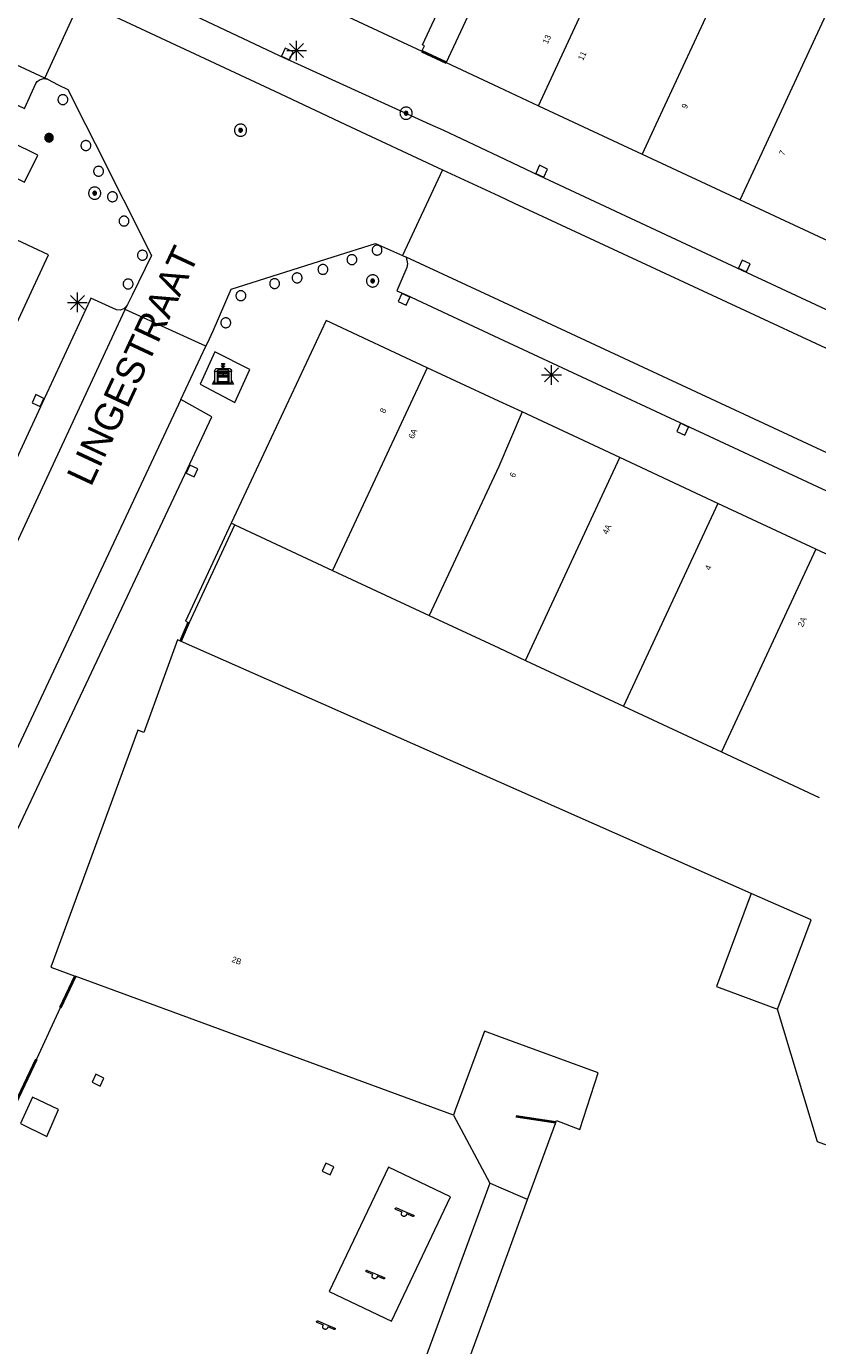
# Model space of a CAD drawing. Header units: metres. Extents: x 135779 to 137489, y 452643 to 455118.
# Tile 199 of 256: x 136476 to 136516, y 453738 to 453805. Entities that reach past the tile are written whole.
import ezdxf
from ezdxf.enums import TextEntityAlignment as Align

# ---------------------------------------------------------------- set-up
doc = ezdxf.new("R2010")
doc.units = ezdxf.units.M
doc.linetypes.add('DGN_Style_4', pattern=[89.853097, 44.898487, -22.449243, 0.056123, -22.449243])
for name, color, linetype, lineweight in [('KTop_BAK_Afval apart plaats', 96, 'Continuous', 13), ('KTop_NAR_Huisnummer (t)', 7, 'Continuous', 13), ('KTop_NAR_Huisnummer tijdelijk (t)', 7, 'Continuous', 13), ('KTop_ORL_Weg_Straatnaam (t)', 7, 'Continuous', 13), ('KTop_OTD_Open verharding', 15, 'Continuous', 13), ('KTop_PAL_Afsluitpaal', 222, 'Continuous', 13), ('KTop_PAL_Lichtmast', 40, 'Continuous', 13), ('KTop_PND_Grondvlaksituatie van BAG-pand [tachy]', 1, 'Continuous', 13), ('KTop_PND_Pandscheiding', 40, 'Continuous', 13), ('KTop_PUT_Inspectie- of rioolput', 15, 'Continuous', 13), ('KTop_PUT_Kolk', 15, 'Continuous', 13), ('KTop_SHD_Hek (l)', 15, 'DGN_Style_4', 40), ('KTop_SHD_Muur', 15, 'Continuous', 13), ('KTop_STM_Speelvoorziening', 40, 'Continuous', 13), ('KTop_VGO_Boom', 92, 'Continuous', 13), ('KTop_WGD_Rijbaan_Lokale weg', 251, 'Continuous', 13), ('KTop_WGD_Rijbaan_Lokale weg_verkeersdrempel', 40, 'Continuous', 13), ('KTop_WGD_Voetpad', 251, 'Continuous', 13)]:
    doc.layers.add(name, color=color, linetype=linetype, lineweight=lineweight)
doc.styles.add('Style-ROVU', font='ROVU.shx')
doc.styles.add('Style-ROVUCURSIEF', font='ROVUCURSIEF.shx')

# ---------------------------------------------------------------- blocks, each defined once
blk = doc.blocks.new('BAK_Afval_apart_plaats')
at = {"layer": 'KTop_BAK_Afval apart plaats'}
for p, q in [((-0.43, 0.141), (-0.425, 0.168)), ((-0.43, 0.118), (-0.43, 0.141)), ((-0.29, 0.118), (-0.43, 0.118)), ((-0.43, 0.118), (-0.43, -0.457)), ((-0.29, 0.118), (-0.43, 0.118)), ((-0.425, 0.168), (-0.416, 0.193)), ((-0.416, 0.193), (-0.403, 0.215)), ((-0.403, 0.215), (-0.384, 0.24)), ((-0.384, 0.24), (-0.364, 0.258)), ((-0.364, 0.258), (-0.342, 0.272)), ((-0.342, 0.272), (0, 0.272)), ((-0.282, 0.167), (-0.29, 0.146)), ((-0.282, 0.167), (-0.29, 0.146)), ((-0.29, 0.146), (-0.29, 0.118)), ((-0.29, 0.146), (-0.29, 0.118)), ((-0.29, -0.429), (-0.29, 0.118)), ((-0.29, 0.118), (-0.29, -0.429)), ((-0.273, 0.186), (-0.282, 0.167)), ((-0.273, 0.186), (-0.282, 0.167)), ((-0.248, 0.217), (-0.273, 0.186)), ((-0.248, 0.217), (-0.273, 0.186)), ((0.248, 0.217), (-0.248, 0.217)), ((0.248, 0.217), (-0.248, 0.217)), ((-0.242, 0.081), (-0.242, 0.153)), ((-0.242, 0.153), (0.242, 0.153)), ((0.242, 0.081), (-0.242, 0.081)), ((-0.242, 0.034), (-0.242, 0.081)), ((-0.242, 0.081), (0.242, 0.081)), ((-0.242, -0.059), (-0.242, 0.034)), ((-0.242, 0.034), (0.242, 0.034)), ((0.242, 0.034), (-0.242, 0.034)), ((-0.073, 0.513), (-0.072, 0.515)), ((-0.073, 0.513), (-0.073, 0.49)), ((-0.072, 0.511), (-0.073, 0.513)), ((-0.072, 0.511), (-0.073, 0.513)), ((-0.073, 0.49), (-0.072, 0.488)), ((-0.073, 0.399), (-0.073, 0.376)), ((-0.072, 0.397), (-0.073, 0.399)), ((-0.073, 0.376), (-0.072, 0.374)), ((-0.072, 0.515), (-0.071, 0.516)), ((-0.07, 0.51), (-0.072, 0.511)), ((-0.07, 0.51), (-0.072, 0.511)), ((-0.072, 0.488), (-0.07, 0.486)), ((-0.07, 0.396), (-0.072, 0.397)), ((-0.072, 0.374), (-0.07, 0.373)), ((-0.071, 0.516), (-0.07, 0.517)), ((-0.07, 0.517), (-0.067, 0.519)), ((-0.069, 0.509), (-0.07, 0.51)), ((-0.069, 0.509), (-0.07, 0.51)), ((-0.07, 0.486), (-0.069, 0.485)), ((-0.069, 0.395), (-0.07, 0.396)), ((-0.07, 0.373), (-0.069, 0.371)), ((-0.066, 0.507), (-0.069, 0.509)), ((-0.066, 0.507), (-0.069, 0.509)), ((-0.069, 0.485), (-0.066, 0.484)), ((-0.066, 0.394), (-0.069, 0.395)), ((-0.069, 0.371), (-0.066, 0.37)), ((-0.067, 0.519), (-0.065, 0.52)), ((-0.063, 0.506), (-0.066, 0.507)), ((-0.063, 0.506), (-0.066, 0.507)), ((-0.066, 0.484), (-0.063, 0.483)), ((-0.063, 0.392), (-0.066, 0.394)), ((-0.066, 0.37), (-0.063, 0.369)), ((-0.065, 0.52), (-0.061, 0.521)), ((-0.059, 0.505), (-0.063, 0.506)), ((-0.059, 0.505), (-0.063, 0.506)), ((-0.063, 0.483), (-0.059, 0.482)), ((-0.059, 0.391), (-0.063, 0.392)), ((-0.063, 0.369), (-0.059, 0.368)), ((-0.061, 0.521), (-0.055, 0.523)), ((-0.054, 0.504), (-0.059, 0.505)), ((-0.054, 0.504), (-0.059, 0.505)), ((-0.059, 0.482), (-0.054, 0.481)), ((-0.054, 0.39), (-0.059, 0.391)), ((-0.059, 0.368), (-0.054, 0.367)), ((-0.055, 0.523), (-0.049, 0.524)), ((-0.048, 0.503), (-0.054, 0.504)), ((-0.048, 0.503), (-0.054, 0.504)), ((-0.054, 0.481), (-0.048, 0.48)), ((-0.048, 0.389), (-0.054, 0.39)), ((-0.054, 0.367), (-0.048, 0.366)), ((-0.049, 0.524), (-0.043, 0.525)), ((-0.043, 0.502), (-0.048, 0.503)), ((-0.043, 0.502), (-0.048, 0.503)), ((-0.048, 0.48), (-0.043, 0.479)), ((-0.043, 0.388), (-0.048, 0.389)), ((-0.048, 0.366), (-0.043, 0.365)), ((-0.043, 0.525), (-0.035, 0.526)), ((-0.036, 0.501), (-0.043, 0.502)), ((-0.036, 0.501), (-0.043, 0.502)), ((-0.043, 0.479), (-0.036, 0.478)), ((-0.036, 0.388), (-0.043, 0.388)), ((-0.043, 0.365), (-0.036, 0.364)), ((-0.03, 0.501), (-0.036, 0.501)), ((-0.03, 0.501), (-0.036, 0.501)), ((-0.036, 0.478), (-0.03, 0.478)), ((-0.03, 0.387), (-0.036, 0.388)), ((-0.036, 0.364), (-0.03, 0.364)), ((-0.035, 0.526), (-0.029, 0.527)), ((-0.021, 0.5), (-0.03, 0.501)), ((-0.021, 0.5), (-0.03, 0.501)), ((-0.03, 0.478), (-0.028, 0.478)), ((-0.021, 0.387), (-0.03, 0.387)), ((-0.03, 0.364), (-0.028, 0.364)), ((-0.029, 0.527), (-0.023, 0.527)), ((-0.028, 0.478), (-0.021, 0.477)), ((-0.028, 0.468), (-0.028, 0.478)), ((-0.028, 0.478), (-0.021, 0.477)), ((-0.028, 0.4), (-0.028, 0.468)), ((-0.028, 0.468), (-0.021, 0.468)), ((-0.021, 0.468), (-0.028, 0.468)), ((-0.021, 0.4), (-0.028, 0.4)), ((-0.028, 0.364), (-0.021, 0.363)), ((-0.028, 0.355), (-0.028, 0.364)), ((-0.028, 0.364), (-0.021, 0.363)), ((-0.028, 0.272), (-0.028, 0.355)), ((-0.028, 0.355), (-0.021, 0.354)), ((-0.021, 0.354), (-0.028, 0.355)), ((0.028, 0.272), (-0.028, 0.272)), ((-0.023, 0.527), (-0.013, 0.528)), ((-0.014, 0.5), (-0.021, 0.5)), ((-0.014, 0.5), (-0.021, 0.5)), ((-0.021, 0.477), (-0.014, 0.477)), ((-0.021, 0.477), (-0.014, 0.477)), ((-0.021, 0.468), (-0.014, 0.468)), ((-0.014, 0.468), (-0.021, 0.468)), ((-0.014, 0.399), (-0.021, 0.4)), ((-0.014, 0.386), (-0.021, 0.387)), ((-0.021, 0.363), (-0.014, 0.363)), ((-0.021, 0.363), (-0.014, 0.363)), ((-0.021, 0.354), (-0.014, 0.354)), ((-0.014, 0.354), (-0.021, 0.354)), ((0, 0.5), (-0.014, 0.5)), ((0, 0.5), (-0.014, 0.5)), ((-0.014, 0.477), (0, 0.477)), ((-0.014, 0.477), (0, 0.477)), ((-0.014, 0.468), (0, 0.468)), ((0, 0.468), (-0.014, 0.468)), ((0, 0.399), (-0.014, 0.399)), ((0, 0.386), (-0.014, 0.386)), ((-0.014, 0.363), (0, 0.363)), ((-0.014, 0.363), (0, 0.363)), ((-0.014, 0.354), (0, 0.354)), ((0, 0.354), (-0.014, 0.354)), ((-0.013, 0.528), (-0.005, 0.528)), ((-0.005, 0.528), (0, 0.528)), ((0, 0.528), (0.005, 0.528)), ((0, 0.5), (0, 0.477)), ((0, 0.477), (0, 0.5)), ((0, 0.477), (0, 0.5)), ((0, 0.5), (0.014, 0.5)), ((0.014, 0.5), (0, 0.5)), ((0.014, 0.477), (0, 0.477)), ((0, 0.477), (0.014, 0.477)), ((0.014, 0.468), (0, 0.468)), ((0, 0.468), (0, 0.399)), ((0, 0.468), (0, 0.399)), ((0.014, 0.468), (0, 0.468)), ((0, 0.399), (0.014, 0.399)), ((0, 0.363), (0, 0.386)), ((0, 0.363), (0, 0.386)), ((0, 0.386), (0.014, 0.386)), ((0.014, 0.363), (0, 0.363)), ((0, 0.363), (0.014, 0.363)), ((0, 0.354), (0.014, 0.354)), ((0, 0.272), (0, 0.354)), ((0, 0.354), (0, 0.272)), ((0.014, 0.354), (0, 0.354)), ((0, 0.272), (0.342, 0.272)), ((0.028, 0.272), (0, 0.272)), ((0, 0.272), (0.028, 0.272)), ((0.005, 0.528), (0.013, 0.528)), ((0.013, 0.528), (0.023, 0.527)), ((0.014, 0.5), (0.021, 0.5)), ((0.021, 0.5), (0.014, 0.5)), ((0.021, 0.477), (0.014, 0.477)), ((0.014, 0.477), (0.021, 0.477)), ((0.021, 0.468), (0.014, 0.468)), ((0.021, 0.468), (0.014, 0.468)), ((0.014, 0.399), (0.021, 0.4)), ((0.014, 0.386), (0.021, 0.387)), ((0.021, 0.363), (0.014, 0.363)), ((0.014, 0.363), (0.021, 0.363)), ((0.014, 0.354), (0.021, 0.354)), ((0.021, 0.354), (0.014, 0.354)), ((0.021, 0.5), (0.03, 0.501)), ((0.03, 0.501), (0.021, 0.5)), ((0.028, 0.478), (0.021, 0.477)), ((0.021, 0.477), (0.028, 0.478)), ((0.021, 0.468), (0.028, 0.468)), ((0.028, 0.468), (0.021, 0.468)), ((0.028, 0.468), (0.021, 0.468)), ((0.021, 0.4), (0.028, 0.4)), ((0.021, 0.387), (0.03, 0.387)), ((0.028, 0.364), (0.021, 0.363)), ((0.021, 0.363), (0.028, 0.364)), ((0.021, 0.354), (0.028, 0.355)), ((0.028, 0.355), (0.021, 0.354)), ((0.023, 0.527), (0.029, 0.527)), ((0.03, 0.478), (0.028, 0.478)), ((0.028, 0.478), (0.028, 0.468)), ((0.028, 0.4), (0.028, 0.468)), ((0.03, 0.364), (0.028, 0.364)), ((0.028, 0.364), (0.028, 0.355)), ((0.028, 0.355), (0.028, 0.272)), ((0.029, 0.527), (0.035, 0.526)), ((0.03, 0.501), (0.036, 0.501)), ((0.036, 0.501), (0.03, 0.501)), ((0.036, 0.478), (0.03, 0.478)), ((0.03, 0.387), (0.036, 0.388)), ((0.036, 0.364), (0.03, 0.364)), ((0.035, 0.526), (0.043, 0.525)), ((0.036, 0.501), (0.043, 0.502)), ((0.043, 0.502), (0.036, 0.501)), ((0.043, 0.479), (0.036, 0.478)), ((0.036, 0.388), (0.043, 0.388)), ((0.043, 0.365), (0.036, 0.364)), ((0.043, 0.525), (0.049, 0.524)), ((0.043, 0.502), (0.048, 0.503)), ((0.048, 0.503), (0.043, 0.502)), ((0.048, 0.48), (0.043, 0.479)), ((0.043, 0.388), (0.048, 0.389)), ((0.048, 0.366), (0.043, 0.365)), ((0.048, 0.503), (0.054, 0.504)), ((0.054, 0.504), (0.048, 0.503)), ((0.054, 0.481), (0.048, 0.48)), ((0.048, 0.389), (0.054, 0.39)), ((0.054, 0.367), (0.048, 0.366)), ((0.049, 0.524), (0.055, 0.523)), ((0.054, 0.504), (0.059, 0.505)), ((0.059, 0.505), (0.054, 0.504)), ((0.059, 0.482), (0.054, 0.481)), ((0.054, 0.39), (0.059, 0.391)), ((0.059, 0.368), (0.054, 0.367)), ((0.055, 0.523), (0.061, 0.521)), ((0.059, 0.505), (0.063, 0.506)), ((0.063, 0.506), (0.059, 0.505)), ((0.063, 0.483), (0.059, 0.482)), ((0.059, 0.391), (0.063, 0.392)), ((0.063, 0.369), (0.059, 0.368)), ((0.061, 0.521), (0.065, 0.52)), ((0.063, 0.506), (0.066, 0.507)), ((0.066, 0.507), (0.063, 0.506)), ((0.066, 0.484), (0.063, 0.483)), ((0.063, 0.392), (0.066, 0.394)), ((0.066, 0.37), (0.063, 0.369)), ((0.065, 0.52), (0.067, 0.519)), ((0.066, 0.507), (0.069, 0.509)), ((0.069, 0.509), (0.066, 0.507)), ((0.069, 0.485), (0.066, 0.484)), ((0.066, 0.394), (0.069, 0.395)), ((0.069, 0.371), (0.066, 0.37)), ((0.067, 0.519), (0.07, 0.517)), ((0.069, 0.509), (0.07, 0.51)), ((0.07, 0.51), (0.069, 0.509)), ((0.07, 0.486), (0.069, 0.485)), ((0.069, 0.395), (0.07, 0.396)), ((0.07, 0.373), (0.069, 0.371)), ((0.07, 0.517), (0.071, 0.516)), ((0.07, 0.51), (0.072, 0.511)), ((0.072, 0.511), (0.07, 0.51)), ((0.072, 0.488), (0.07, 0.486)), ((0.07, 0.396), (0.072, 0.397)), ((0.072, 0.374), (0.07, 0.373)), ((0.071, 0.516), (0.072, 0.515)), ((0.072, 0.515), (0.073, 0.513)), ((0.072, 0.511), (0.073, 0.513)), ((0.073, 0.513), (0.072, 0.511)), ((0.073, 0.49), (0.072, 0.488)), ((0.072, 0.397), (0.073, 0.399)), ((0.073, 0.376), (0.072, 0.374)), ((0.073, 0.513), (0.073, 0.49)), ((0.073, 0.399), (0.073, 0.376)), ((0.242, 0.153), (0.242, 0.081)), ((0.242, 0.081), (0.242, 0.034)), ((0.242, 0.034), (0.242, -0.059)), ((0.273, 0.186), (0.248, 0.217)), ((0.273, 0.186), (0.248, 0.217)), ((0.282, 0.167), (0.273, 0.186)), ((0.282, 0.167), (0.273, 0.186)), ((0.29, 0.146), (0.282, 0.167)), ((0.29, 0.146), (0.282, 0.167)), ((0.29, 0.118), (0.29, 0.146)), ((0.29, 0.118), (0.29, 0.146)), ((0.43, 0.118), (0.29, 0.118)), ((0.29, 0.118), (0.29, -0.429)), ((0.43, 0.118), (0.29, 0.118)), ((0.29, -0.429), (0.29, 0.118)), ((0.342, 0.272), (0.364, 0.258)), ((0.364, 0.258), (0.384, 0.24)), ((0.384, 0.24), (0.403, 0.215)), ((0.403, 0.215), (0.416, 0.193)), ((0.416, 0.193), (0.425, 0.168)), ((0.425, 0.168), (0.43, 0.141)), ((0.43, 0.141), (0.43, 0.118)), ((0.43, -0.457), (0.43, 0.118)), ((-0.528, -0.528), (-0.43, -0.332)), ((0.528, -0.528), (-0.528, -0.528)), ((-0.43, -0.332), (-0.43, -0.457)), ((-0.43, -0.457), (0.43, -0.457)), ((-0.43, -0.457), (0.43, -0.457)), ((0.29, -0.429), (-0.29, -0.429)), ((-0.29, -0.429), (0.29, -0.429)), ((0.242, -0.059), (-0.242, -0.059)), ((-0.242, -0.059), (-0.242, -0.092)), ((0.242, -0.059), (-0.242, -0.059)), ((-0.242, -0.092), (0.242, -0.092)), ((-0.242, -0.11), (-0.242, -0.092)), ((-0.242, -0.092), (0.242, -0.092)), ((0.242, -0.11), (-0.242, -0.11)), ((0.242, -0.11), (-0.242, -0.11)), ((-0.242, -0.147), (0.242, -0.147)), ((-0.242, -0.41), (-0.242, -0.147)), ((0.242, -0.41), (-0.242, -0.41)), ((0.242, -0.11), (0.242, -0.059)), ((0.242, -0.092), (0.242, -0.11)), ((0.242, -0.092), (0.242, -0.11)), ((0.242, -0.147), (0.242, -0.41)), ((0.43, -0.457), (0.43, -0.332)), ((0.43, -0.332), (0.528, -0.528))]:
    blk.add_line(p, q, dxfattribs=at)
at = {"layer": 'KTop_BAK_Afval apart plaats', "flags": 128}
blk.add_lwpolyline([(0.029, 0.413), (0.035, 0.412), (0.043, 0.411), (0.049, 0.41), (0.055, 0.409), (0.061, 0.407), (0.065, 0.406), (0.067, 0.405), (0.07, 0.403), (0.071, 0.402), (0.072, 0.401), (0.073, 0.399), (0.072, 0.397), (0.07, 0.396), (0.069, 0.395), (0.066, 0.394), (0.063, 0.392), (0.059, 0.391), (0.054, 0.39), (0.048, 0.389), (0.043, 0.388), (0.036, 0.388), (0.03, 0.387), (0.021, 0.387), (0.014, 0.386), (0, 0.386), (-0.014, 0.386), (-0.021, 0.387), (-0.03, 0.387), (-0.036, 0.388), (-0.043, 0.388), (-0.048, 0.389), (-0.054, 0.39), (-0.059, 0.391), (-0.063, 0.392), (-0.066, 0.394), (-0.069, 0.395), (-0.07, 0.396), (-0.072, 0.397), (-0.073, 0.399), (-0.072, 0.401), (-0.071, 0.402), (-0.07, 0.403), (-0.067, 0.405), (-0.065, 0.406), (-0.061, 0.407), (-0.055, 0.409), (-0.049, 0.41), (-0.043, 0.411), (-0.035, 0.412), (-0.029, 0.413), (-0.028, 0.413), (-0.028, 0.4), (-0.021, 0.4), (-0.014, 0.399), (0, 0.399), (0.014, 0.399), (0.021, 0.4), (0.028, 0.4), (0.028, 0.413), (0.029, 0.413), (0.028, 0.413)], dxfattribs=at)
at = {"layer": 'KTop_BAK_Afval apart plaats'}
for p in [(0, 0), (-0.43, -0.457)]:
    blk.add_point(p, dxfattribs=at)
blk = doc.blocks.new('PAL_Lichtmast')
at = {"layer": 'KTop_PAL_Lichtmast'}
for p, q in [((-0.354, -0.354), (0.354, 0.354)), ((0.354, -0.354), (-0.354, 0.354)), ((0, -0.5), (0, 0.5)), ((-0.5, 0), (0.5, 0))]:
    blk.add_line(p, q, dxfattribs=at)
blk = doc.blocks.new('PAL_Afsluitpaal')
at = {"layer": 'KTop_PAL_Afsluitpaal', "flags": 128}
blk.add_lwpolyline([(0.25, 0), (0.249, 0.026), (0.245, 0.052), (0.238, 0.077), (0.228, 0.102), (0.217, 0.125), (0.202, 0.147), (0.186, 0.167), (0.167, 0.186), (0.147, 0.202), (0.125, 0.217), (0.102, 0.228), (0.077, 0.238), (0.052, 0.245), (0.026, 0.249), (0, 0.25), (-0.026, 0.249), (-0.052, 0.245), (-0.077, 0.238), (-0.102, 0.228), (-0.125, 0.217), (-0.147, 0.202), (-0.167, 0.186), (-0.186, 0.167), (-0.202, 0.147), (-0.217, 0.125), (-0.228, 0.102), (-0.238, 0.077), (-0.245, 0.052), (-0.249, 0.026), (-0.25, 0), (-0.249, -0.026), (-0.245, -0.052), (-0.238, -0.077), (-0.228, -0.102), (-0.217, -0.125), (-0.202, -0.147), (-0.186, -0.167), (-0.167, -0.186), (-0.147, -0.202), (-0.125, -0.217), (-0.102, -0.228), (-0.077, -0.238), (-0.052, -0.245), (-0.026, -0.249), (0, -0.25), (0.026, -0.249), (0.052, -0.245), (0.077, -0.238), (0.102, -0.228), (0.125, -0.217), (0.147, -0.202), (0.167, -0.186), (0.186, -0.167), (0.202, -0.147), (0.217, -0.125), (0.228, -0.102), (0.238, -0.077), (0.245, -0.052), (0.249, -0.026), (0.25, 0)], dxfattribs=at)
blk = doc.blocks.new('PUT_Inspectie-_of_rioolput')
at = {"layer": 'KTop_PUT_Inspectie- of rioolput', "flags": 128}
for points in [[(0.31, 0), (0.308, 0.032), (0.303, 0.064), (0.294, 0.095), (0.283, 0.126), (0.268, 0.155), (0.25, 0.182), (0.23, 0.207), (0.207, 0.23), (0.182, 0.25), (0.154, 0.268), (0.126, 0.283), (0.095, 0.294), (0.064, 0.303), (0.032, 0.308), (0, 0.309), (-0.032, 0.308), (-0.064, 0.303), (-0.096, 0.294), (-0.126, 0.283), (-0.155, 0.268), (-0.182, 0.25), (-0.207, 0.23), (-0.23, 0.207), (-0.25, 0.182), (-0.268, 0.154), (-0.283, 0.126), (-0.294, 0.095), (-0.303, 0.064), (-0.308, 0.032), (-0.309, 0), (-0.308, -0.032), (-0.303, -0.064), (-0.294, -0.096), (-0.283, -0.126), (-0.268, -0.155), (-0.25, -0.182), (-0.23, -0.207), (-0.207, -0.23), (-0.182, -0.25), (-0.155, -0.268), (-0.126, -0.283), (-0.096, -0.294), (-0.064, -0.303), (-0.032, -0.308), (0, -0.309), (0.032, -0.308), (0.064, -0.303), (0.095, -0.294), (0.126, -0.283), (0.155, -0.268), (0.182, -0.25), (0.207, -0.23), (0.23, -0.207), (0.25, -0.182), (0.268, -0.155), (0.283, -0.126), (0.294, -0.096), (0.303, -0.064), (0.308, -0.032), (0.31, 0)], [(0.095, 0), (0.094, 0.009), (0.092, 0.019), (0.09, 0.029), (0.086, 0.038), (0.082, 0.047), (0.076, 0.055), (0.07, 0.063), (0.063, 0.07), (0.055, 0.076), (0.047, 0.082), (0.038, 0.086), (0.029, 0.09), (0.019, 0.092), (0.009, 0.094), (0, 0.094), (-0.01, 0.094), (-0.02, 0.092), (-0.029, 0.09), (-0.039, 0.086), (-0.048, 0.082), (-0.056, 0.076), (-0.064, 0.07), (-0.071, 0.063), (-0.077, 0.055), (-0.082, 0.047), (-0.087, 0.038), (-0.09, 0.029), (-0.093, 0.019), (-0.094, 0.009), (-0.095, 0), (-0.094, -0.01), (-0.093, -0.02), (-0.09, -0.029), (-0.087, -0.039), (-0.082, -0.048), (-0.077, -0.056), (-0.071, -0.064), (-0.064, -0.071), (-0.056, -0.077), (-0.047, -0.082), (-0.039, -0.087), (-0.029, -0.09), (-0.02, -0.093), (-0.01, -0.094), (0, -0.095), (0.009, -0.094), (0.019, -0.093), (0.029, -0.09), (0.038, -0.087), (0.047, -0.082), (0.055, -0.077), (0.063, -0.071), (0.07, -0.064), (0.076, -0.056), (0.082, -0.047), (0.086, -0.039), (0.09, -0.029), (0.092, -0.02), (0.094, -0.01), (0.095, 0)], [(0.035, 0), (0.034, 0.003), (0.034, 0.007), (0.033, 0.01), (0.031, 0.014), (0.03, 0.017), (0.028, 0.02), (0.026, 0.023), (0.023, 0.026), (0.02, 0.028), (0.017, 0.03), (0.014, 0.031), (0.01, 0.033), (0.007, 0.034), (0.003, 0.034), (0, 0.034), (-0.004, 0.034), (-0.007, 0.034), (-0.011, 0.033), (-0.014, 0.031), (-0.018, 0.03), (-0.021, 0.028), (-0.023, 0.026), (-0.026, 0.023), (-0.028, 0.02), (-0.03, 0.017), (-0.032, 0.014), (-0.033, 0.01), (-0.034, 0.007), (-0.035, 0.003), (-0.035, 0), (-0.035, -0.004), (-0.034, -0.007), (-0.033, -0.011), (-0.032, -0.014), (-0.03, -0.018), (-0.028, -0.021), (-0.026, -0.023), (-0.023, -0.026), (-0.021, -0.028), (-0.017, -0.03), (-0.014, -0.032), (-0.011, -0.033), (-0.007, -0.034), (-0.004, -0.035), (0, -0.035), (0.003, -0.035), (0.007, -0.034), (0.01, -0.033), (0.014, -0.032), (0.017, -0.03), (0.02, -0.028), (0.023, -0.026), (0.026, -0.023), (0.028, -0.021), (0.03, -0.017), (0.031, -0.014), (0.033, -0.011), (0.034, -0.007), (0.034, -0.004), (0.035, 0)], [(0.01, 0.02), (0.007, 0.02), (0.005, 0.021), (0.003, 0.022), (0.001, 0.022), (-0.001, 0.022), (-0.004, 0.022), (-0.006, 0.021), (-0.008, 0.02), (-0.01, 0.019), (-0.012, 0.018), (-0.014, 0.017), (-0.016, 0.015), (-0.017, 0.013), (-0.019, 0.012), (-0.02, 0.009), (-0.021, 0.007), (-0.022, 0.005), (-0.022, 0.003), (-0.022, 0.001), (-0.022, -0.001), (-0.022, -0.004), (-0.022, -0.006), (-0.021, -0.008), (-0.02, -0.01), (-0.019, -0.012), (-0.017, -0.014), (-0.016, -0.016), (-0.014, -0.017), (-0.012, -0.019), (-0.01, -0.02), (-0.008, -0.021), (-0.006, -0.022), (-0.003, -0.022), (-0.001, -0.022), (0.001, -0.022), (0.003, -0.022), (0.005, -0.022), (0.008, -0.021), (0.01, -0.02), (0.012, -0.019), (0.014, -0.017), (0.015, -0.016), (0.017, -0.014), (0.018, -0.012), (0.02, -0.01), (0.02, -0.008), (0.021, -0.006), (0.022, -0.003), (0.022, -0.001), (0.022, 0.001), (0.022, 0.003), (0.021, 0.005), (0.02, 0.008), (0.019, 0.01), (0.018, 0.012), (0.017, 0.014), (0.015, 0.015), (0.013, 0.017), (0.012, 0.018), (0.01, 0.02)]]:
    blk.add_lwpolyline(points, dxfattribs=at)
blk = doc.blocks.new('PUT_Kolk')
at = {"layer": 'KTop_PUT_Kolk', "flags": 128}
blk.add_lwpolyline([(0.225, -0.225), (0.225, 0.225), (-0.225, 0.225), (-0.225, -0.225), (0.225, -0.225)], dxfattribs=at)
blk = doc.blocks.new('STM_Speelvoorziening')
at = {"layer": 'KTop_STM_Speelvoorziening'}
for p, q in [((-0.456, 0.218), (-0.455, 0.222)), ((-0.456, 0.214), (-0.456, 0.218)), ((-0.456, 0.21), (-0.456, 0.214)), ((-0.455, 0.206), (-0.456, 0.21)), ((-0.455, 0.222), (-0.454, 0.226)), ((-0.454, 0.202), (-0.455, 0.206)), ((-0.454, 0.226), (-0.453, 0.23)), ((-0.453, 0.198), (-0.454, 0.202)), ((-0.453, 0.23), (-0.451, 0.234)), ((-0.451, 0.194), (-0.453, 0.198)), ((-0.451, 0.234), (-0.449, 0.237)), ((-0.449, 0.19), (-0.451, 0.194)), ((-0.449, 0.237), (-0.446, 0.24)), ((-0.446, 0.187), (-0.449, 0.19)), ((-0.446, 0.24), (-0.443, 0.243)), ((-0.443, 0.184), (-0.446, 0.187)), ((-0.443, 0.243), (-0.44, 0.246)), ((-0.44, 0.182), (-0.443, 0.184)), ((-0.44, 0.246), (-0.436, 0.248)), ((-0.436, 0.179), (-0.44, 0.182)), ((-0.436, 0.248), (-0.433, 0.25)), ((-0.433, 0.178), (-0.436, 0.179)), ((-0.433, 0.25), (-0.429, 0.251)), ((-0.109, 0.044), (-0.433, 0.178)), ((-0.429, 0.251), (-0.425, 0.253)), ((-0.425, 0.253), (-0.421, 0.253)), ((-0.421, 0.253), (-0.417, 0.253)), ((-0.417, 0.253), (-0.412, 0.253)), ((-0.412, 0.253), (-0.408, 0.253)), ((-0.408, 0.253), (-0.404, 0.251)), ((-0.404, 0.251), (-0.402, 0.251)), ((-0.402, 0.251), (0.031, 0.072)), ((-0.14, -0.007), (-0.135, 0.006)), ((-0.135, 0.006), (-0.129, 0.018)), ((-0.129, 0.018), (-0.122, 0.029)), ((-0.122, 0.029), (-0.114, 0.04)), ((-0.114, 0.04), (-0.109, 0.044)), ((0.031, 0.072), (0.464, -0.106)), ((-0.146, -0.033), (-0.144, -0.02)), ((-0.146, -0.047), (-0.146, -0.033)), ((-0.146, -0.06), (-0.146, -0.047)), ((-0.144, -0.073), (-0.146, -0.06)), ((-0.144, -0.02), (-0.14, -0.007)), ((-0.14, -0.086), (-0.144, -0.073)), ((-0.135, -0.099), (-0.14, -0.086)), ((-0.129, -0.111), (-0.135, -0.099)), ((-0.122, -0.122), (-0.129, -0.111)), ((-0.114, -0.133), (-0.122, -0.122)), ((-0.104, -0.143), (-0.114, -0.133)), ((-0.093, -0.151), (-0.104, -0.143)), ((-0.082, -0.158), (-0.093, -0.151)), ((-0.07, -0.164), (-0.082, -0.158)), ((-0.057, -0.169), (-0.07, -0.164)), ((-0.044, -0.172), (-0.057, -0.169)), ((-0.031, -0.174), (-0.044, -0.172)), ((-0.017, -0.175), (-0.031, -0.174)), ((-0.004, -0.174), (-0.017, -0.175)), ((0.009, -0.172), (-0.004, -0.174)), ((0.022, -0.169), (0.009, -0.172)), ((0.035, -0.164), (0.022, -0.169)), ((0.047, -0.158), (0.035, -0.164)), ((0.058, -0.151), (0.047, -0.158)), ((0.069, -0.143), (0.058, -0.151)), ((0.078, -0.133), (0.069, -0.143)), ((0.086, -0.122), (0.078, -0.133)), ((0.094, -0.111), (0.086, -0.122)), ((0.1, -0.099), (0.094, -0.111)), ((0.105, -0.086), (0.1, -0.099)), ((0.108, -0.073), (0.105, -0.086)), ((0.11, -0.06), (0.108, -0.073)), ((0.112, -0.046), (0.11, -0.06)), ((0.434, -0.179), (0.112, -0.046)), ((0.439, -0.18), (0.434, -0.179)), ((0.443, -0.181), (0.439, -0.18)), ((0.447, -0.181), (0.443, -0.181)), ((0.451, -0.181), (0.447, -0.181)), ((0.455, -0.18), (0.451, -0.181)), ((0.459, -0.179), (0.455, -0.18)), ((0.463, -0.178), (0.459, -0.179)), ((0.467, -0.176), (0.463, -0.178)), ((0.464, -0.106), (0.467, -0.107)), ((0.467, -0.107), (0.47, -0.11)), ((0.47, -0.174), (0.467, -0.176)), ((0.47, -0.11), (0.474, -0.112)), ((0.474, -0.171), (0.47, -0.174)), ((0.474, -0.112), (0.477, -0.115)), ((0.477, -0.168), (0.474, -0.171)), ((0.477, -0.115), (0.479, -0.118)), ((0.479, -0.165), (0.477, -0.168)), ((0.479, -0.118), (0.481, -0.122)), ((0.481, -0.161), (0.479, -0.165)), ((0.481, -0.122), (0.483, -0.125)), ((0.483, -0.158), (0.481, -0.161)), ((0.483, -0.125), (0.485, -0.129)), ((0.485, -0.154), (0.483, -0.158)), ((0.485, -0.129), (0.486, -0.133)), ((0.486, -0.15), (0.485, -0.154)), ((0.486, -0.133), (0.486, -0.138)), ((0.486, -0.138), (0.487, -0.142)), ((0.487, -0.142), (0.486, -0.146)), ((0.486, -0.146), (0.486, -0.15))]:
    blk.add_line(p, q, dxfattribs=at)
blk = doc.blocks.new('VGO_Boom')
at = {"layer": 'KTop_VGO_Boom', "flags": 128}
for points in [[(0.215, 0), (0.214, 0.022), (0.21, 0.045), (0.204, 0.066), (0.196, 0.087), (0.186, 0.108), (0.174, 0.126), (0.16, 0.144), (0.144, 0.16), (0.126, 0.174), (0.107, 0.186), (0.087, 0.196), (0.066, 0.204), (0.045, 0.21), (0.022, 0.214), (-0.001, 0.215), (-0.023, 0.214), (-0.045, 0.21), (-0.067, 0.204), (-0.088, 0.196), (-0.108, 0.186), (-0.127, 0.174), (-0.144, 0.16), (-0.16, 0.144), (-0.174, 0.126), (-0.187, 0.107), (-0.197, 0.087), (-0.205, 0.066), (-0.211, 0.045), (-0.214, 0.022), (-0.215, -0.001), (-0.214, -0.023), (-0.211, -0.045), (-0.205, -0.067), (-0.197, -0.088), (-0.187, -0.108), (-0.174, -0.127), (-0.16, -0.144), (-0.144, -0.16), (-0.127, -0.174), (-0.108, -0.187), (-0.088, -0.197), (-0.067, -0.205), (-0.045, -0.211), (-0.023, -0.214), (0, -0.215), (0.022, -0.214), (0.045, -0.211), (0.066, -0.205), (0.087, -0.197), (0.108, -0.187), (0.126, -0.174), (0.144, -0.16), (0.16, -0.144), (0.174, -0.127), (0.186, -0.108), (0.196, -0.088), (0.204, -0.067), (0.21, -0.045), (0.214, -0.023), (0.215, -0.001)], [(0.155, 0), (0.154, 0.016), (0.152, 0.032), (0.147, 0.048), (0.142, 0.063), (0.134, 0.078), (0.125, 0.091), (0.115, 0.104), (0.104, 0.115), (0.091, 0.125), (0.077, 0.134), (0.063, 0.142), (0.048, 0.147), (0.032, 0.152), (0.016, 0.154), (-0.001, 0.155), (-0.017, 0.154), (-0.033, 0.152), (-0.048, 0.147), (-0.064, 0.142), (-0.078, 0.134), (-0.092, 0.125), (-0.104, 0.115), (-0.116, 0.104), (-0.126, 0.091), (-0.135, 0.077), (-0.142, 0.063), (-0.148, 0.048), (-0.152, 0.032), (-0.155, 0.016), (-0.155, -0.001), (-0.155, -0.017), (-0.152, -0.033), (-0.148, -0.048), (-0.142, -0.064), (-0.135, -0.078), (-0.126, -0.092), (-0.116, -0.104), (-0.104, -0.116), (-0.092, -0.126), (-0.078, -0.135), (-0.064, -0.142), (-0.048, -0.148), (-0.033, -0.152), (-0.017, -0.155), (0, -0.155), (0.016, -0.155), (0.032, -0.152), (0.048, -0.148), (0.063, -0.142), (0.078, -0.135), (0.091, -0.126), (0.104, -0.116), (0.115, -0.104), (0.125, -0.092), (0.134, -0.078), (0.142, -0.064), (0.147, -0.048), (0.152, -0.033), (0.154, -0.017), (0.155, -0.001)], [(0.095, 0), (0.094, 0.01), (0.093, 0.02), (0.09, 0.029), (0.087, 0.039), (0.082, 0.048), (0.077, 0.056), (0.071, 0.064), (0.064, 0.071), (0.056, 0.077), (0.047, 0.082), (0.039, 0.087), (0.029, 0.09), (0.02, 0.093), (0.01, 0.094), (-0.001, 0.095), (-0.01, 0.094), (-0.02, 0.093), (-0.03, 0.09), (-0.039, 0.087), (-0.048, 0.082), (-0.056, 0.077), (-0.064, 0.071), (-0.071, 0.064), (-0.077, 0.056), (-0.083, 0.047), (-0.087, 0.039), (-0.091, 0.029), (-0.093, 0.02), (-0.095, 0.01), (-0.095, -0.001), (-0.095, -0.01), (-0.093, -0.02), (-0.091, -0.03), (-0.087, -0.039), (-0.083, -0.048), (-0.077, -0.056), (-0.071, -0.064), (-0.064, -0.071), (-0.056, -0.077), (-0.048, -0.083), (-0.039, -0.087), (-0.03, -0.091), (-0.02, -0.093), (-0.01, -0.095), (0, -0.095), (0.01, -0.095), (0.02, -0.093), (0.029, -0.091), (0.039, -0.087), (0.048, -0.083), (0.056, -0.077), (0.064, -0.071), (0.071, -0.064), (0.077, -0.056), (0.082, -0.048), (0.087, -0.039), (0.09, -0.03), (0.093, -0.02), (0.094, -0.01), (0.095, -0.001)], [(0.035, 0), (0.035, 0.004), (0.034, 0.007), (0.033, 0.011), (0.032, 0.014), (0.03, 0.018), (0.028, 0.021), (0.026, 0.023), (0.023, 0.026), (0.021, 0.028), (0.017, 0.03), (0.014, 0.032), (0.011, 0.033), (0.007, 0.034), (0.004, 0.035), (-0.001, 0.035), (-0.004, 0.035), (-0.008, 0.034), (-0.011, 0.033), (-0.015, 0.032), (-0.018, 0.03), (-0.021, 0.028), (-0.024, 0.026), (-0.027, 0.023), (-0.029, 0.021), (-0.031, 0.017), (-0.032, 0.014), (-0.034, 0.011), (-0.035, 0.007), (-0.035, 0.004), (-0.035, -0.001), (-0.035, -0.004), (-0.035, -0.008), (-0.034, -0.011), (-0.032, -0.015), (-0.031, -0.018), (-0.029, -0.021), (-0.027, -0.024), (-0.024, -0.027), (-0.021, -0.029), (-0.018, -0.031), (-0.015, -0.032), (-0.011, -0.034), (-0.008, -0.035), (-0.004, -0.035), (0, -0.035), (0.004, -0.035), (0.007, -0.035), (0.011, -0.034), (0.014, -0.032), (0.018, -0.031), (0.021, -0.029), (0.023, -0.027), (0.026, -0.024), (0.028, -0.021), (0.03, -0.018), (0.032, -0.015), (0.033, -0.011), (0.034, -0.008), (0.035, -0.004), (0.035, 0)]]:
    blk.add_lwpolyline(points, dxfattribs=at)

msp = doc.modelspace()

# ---------------------------------------------------------------- linework, layer by layer
at = {"layer": 'KTop_OTD_Open verharding', "flags": 128}
for points in [[(136476.379, 453750.701), (136475.762, 453749.366), (136477.105, 453748.704), (136477.692, 453750.084), (136476.379, 453750.701)], [(136497.701, 453749.801), (136499.541, 453746.341)], [(136494.558, 453739.359), (136497.557, 453745.649), (136494.408, 453747.151), (136491.409, 453740.861), (136494.558, 453739.359)], [(136499.541, 453746.341), (136496.291, 453737.501)], [(136501.463, 453745.523), (136500, 453746.146), (136499.541, 453746.341)]]:
    msp.add_lwpolyline(points, dxfattribs=at)
at = {"layer": 'KTop_PND_Grondvlaksituatie van BAG-pand [tachy]', "flags": 128}
for points in [[(136502.11, 453813.42), (136500, 453808.868), (136497.34, 453803.13), (136500, 453801.889), (136502.024, 453800.944)], [(136491.134, 453806.024), (136496.1, 453803.71), (136496.23, 453803.98), (136496.13, 453804.03), (136499.62, 453811.5), (136499.511, 453811.551)], [(136502.024, 453800.944), (136504.048, 453800), (136507.271, 453798.496)], [(136507.271, 453798.496), (136512.237, 453796.179)], [(136475.136, 453788.974), (136477.19, 453793.39), (136467.545, 453797.892)], [(136512.237, 453796.179), (136517.203, 453793.861)], [(136496.378, 453787.667), (136491.25, 453790.06), (136486.44, 453779.79)], [(136501.18, 453785.426), (136500, 453785.977), (136496.378, 453787.667)], [(136506.145, 453783.11), (136501.18, 453785.426)], [(136511.109, 453780.794), (136506.145, 453783.11)], [(136516.074, 453778.477), (136511.109, 453780.794)], [(136486.628, 453779.702), (136486.44, 453779.79)], [(136486.628, 453779.702), (136491.584, 453777.391)], [(136521.039, 453776.16), (136516.074, 453778.477)], [(136491.584, 453777.391), (136496.479, 453775.109)], [(136496.479, 453775.109), (136500, 453773.468), (136501.352, 453772.838)], [(136483.873, 453773.814), (136483.716, 453773.883), (136482.02, 453769.19), (136481.711, 453769.301), (136477.301, 453757.291), (136478.533, 453756.839)], [(136512.796, 453761.021), (136500, 453766.681), (136483.873, 453773.814)], [(136501.352, 453772.838), (136506.316, 453770.523)], [(136506.316, 453770.523), (136511.282, 453768.208)], [(136511.282, 453768.208), (136516.248, 453765.893)], [(136514.136, 453755.159), (136515.607, 453759.107), (136515.826, 453759.696), (136513.786, 453760.583), (136512.796, 453761.021)], [(136497.701, 453749.801), (136478.533, 453756.839)], [(136526.544, 453729.976), (136523.361, 453731.141), (136523.131, 453730.531), (136521.941, 453730.951), (136526.915, 453744.497), (136516.152, 453748.438), (136514.136, 453755.159)], [(136501.463, 453745.523), (136502.893, 453749.418), (136502.931, 453749.521), (136504.111, 453749.071), (136505.041, 453751.931), (136500, 453753.783), (136499.271, 453754.051), (136497.793, 453750.051), (136497.701, 453749.801)], [(136498.275, 453736.843), (136500, 453741.54), (136501.463, 453745.523)]]:
    msp.add_lwpolyline(points, dxfattribs=at)
at = {"layer": 'KTop_PND_Pandscheiding', "flags": 128}
for points in [[(136502.024, 453800.944), (136506.802, 453811.254)], [(136512.059, 453808.828), (136507.968, 453800), (136507.271, 453798.496)], [(136512.237, 453796.179), (136514.009, 453800), (136517.038, 453806.53)], [(136496.378, 453787.667), (136491.584, 453777.391)], [(136501.18, 453785.426), (136500, 453782.657), (136496.479, 453775.109)], [(136501.352, 453772.838), (136506.145, 453783.11)], [(136511.109, 453780.794), (136506.316, 453770.523)], [(136516.074, 453778.477), (136511.282, 453768.208)], [(136512.796, 453761.021), (136511.043, 453756.31), (136514.136, 453755.159)]]:
    msp.add_lwpolyline(points, dxfattribs=at)
at = {"layer": 'KTop_SHD_Hek (l)', "flags": 128}
for points in [[(136496.1, 453803.71), (136497.34, 453803.13)], [(136484.271, 453774.749), (136483.873, 453773.814)], [(136478.533, 453756.839), (136477.78, 453755.23)], [(136469.72, 453738.181), (136476.57, 453752.63)], [(136502.893, 453749.418), (136500.886, 453749.726)]]:
    msp.add_lwpolyline(points, dxfattribs=at)
at = {"layer": 'KTop_SHD_Muur', "flags": 128}
for points in [[(136486.44, 453779.79), (136484.12, 453774.82), (136484.271, 453774.749)], [(136484.271, 453774.749), (136484.31, 453774.73), (136486.628, 453779.702)]]:
    msp.add_lwpolyline(points, dxfattribs=at)
at = {"layer": 'KTop_WGD_Rijbaan_Lokale weg', "flags": 128}
for points in [[(136476.996, 453802.344), (136452.653, 453813.675)], [(136476.996, 453802.344), (136478.801, 453806.272)], [(136497.157, 453797.703), (136495.117, 453793.358)], [(136497.157, 453797.703), (136500, 453796.376), (136500.786, 453796.009), (136528.262, 453783.235), (136543.606, 453776.07)], [(136495.117, 453793.358), (136495.306, 453793.275)], [(136541.527, 453771.776), (136521.025, 453781.307), (136500, 453791.091), (136495.306, 453793.275)], [(136464.65, 453755.3), (136481.069, 453790.625)], [(136485.165, 453788.764), (136481.069, 453790.625)], [(136483.894, 453786.057), (136485.165, 453788.764)], [(136483.894, 453786.057), (136468.04, 453752.3), (136469.622, 453751.564)]]:
    msp.add_lwpolyline(points, dxfattribs=at)
at = {"layer": 'KTop_WGD_Rijbaan_Lokale weg_verkeersdrempel', "flags": 128}
for points in [[(136478.801, 453806.272), (136488.899, 453801.558), (136492.237, 453800), (136497.157, 453797.703)], [(136477.129, 453802.282), (136476.996, 453802.344)], [(136477.129, 453802.282), (136477.665, 453802.009), (136478.163, 453801.773), (136479.054, 453800), (136479.54, 453799.033), (136482.399, 453793.347), (136481.416, 453791.338), (136481.18, 453790.864)], [(136485.165, 453788.764), (136485.235, 453788.913), (136485.531, 453789.533), (136486.438, 453791.65), (136491.615, 453793.287), (136493.75, 453793.962), (136495.117, 453793.358)], [(136481.069, 453790.625), (136481.18, 453790.864)]]:
    msp.add_lwpolyline(points, dxfattribs=at)
at = {"layer": 'KTop_WGD_Voetpad', "flags": 128}
for points in [[(136543.933, 453775.917), (136543.882, 453775.953), (136543.768, 453776.098), (136543.724, 453776.278), (136543.76, 453776.459), (136544.336, 453777.674), (136543.15, 453778.218), (136527.301, 453785.625), (136512.342, 453792.593), (136502.07, 453797.398), (136500, 453798.374), (136497.214, 453799.688), (136496.528, 453800), (136489.631, 453803.135), (136489.184, 453803.338), (136480.689, 453807.354), (136480.145, 453807.608), (136477.576, 453808.809), (136466.933, 453813.802), (136455.444, 453819.143), (136454.818, 453819.394), (136454.12, 453817.837)], [(136452.25, 453813.862), (136451.491, 453812.256), (136451.967, 453812.039), (136463.053, 453806.837), (136473.926, 453801.76), (136475.975, 453800.808), (136476.547, 453802.062), (136476.612, 453802.164), (136476.76, 453802.278), (136476.942, 453802.32), (136477.129, 453802.282)], [(136476.647, 453798.433), (136475.309, 453799.102), (136474.628, 453797.738), (136475.967, 453797.07), (136476.647, 453798.433)], [(136495.306, 453793.275), (136495.384, 453792.937), (136495.348, 453792.743), (136494.84, 453791.572), (136495.307, 453791.359), (136500, 453789.172), (136509.425, 453784.779), (136524.812, 453777.608), (136539.902, 453770.571), (136540.835, 453770.154), (136540.84, 453770.155), (136541.425, 453771.404), (136541.591, 453771.55), (136541.791, 453771.621), (136541.866, 453771.618)], [(136481.18, 453790.864), (136481.134, 453790.782), (136480.995, 453790.653), (136480.815, 453790.592), (136480.629, 453790.609), (136479.336, 453791.187), (136479.3, 453791.11), (136476.88, 453785.9), (136466.27, 453762.99), (136463.48, 453756.99), (136464.2, 453756.66), (136464.434, 453756.506), (136464.616, 453756.292), (136464.73, 453756.036), (136464.767, 453755.759), (136464.725, 453755.481), (136464.65, 453755.3)], [(136487.385, 453787.573), (136485.618, 453788.477), (136484.877, 453786.838), (136486.618, 453785.905), (136487.385, 453787.573)], [(136469.622, 453751.564), (136470.67, 453753.78), (136473.52, 453759.86), (136484.23, 453782.54), (136485.466, 453785.173), (136483.894, 453786.057)], [(136483.873, 453773.814), (136484.271, 453774.749)], [(136478.533, 453756.839), (136477.78, 453755.23), (136476.57, 453752.63), (136469.72, 453738.181), (136469.658, 453738.05)]]:
    msp.add_lwpolyline(points, dxfattribs=at)

# ---------------------------------------------------------------- block references
at = {"layer": 'KTop_BAK_Afval apart plaats'}
msp.add_blockref('BAK_Afval_apart_plaats', (136486.03, 453787.356), dxfattribs=at)
at = {"layer": 'KTop_PAL_Afsluitpaal'}
for p in [(136477.911, 453801.252), (136479.079, 453798.926), (136479.72, 453797.623), (136480.425, 453796.33), (136481.01, 453795.098), (136493.834, 453793.626), (136481.945, 453793.368), (136492.56, 453793.144), (136489.782, 453792.222), (136491.091, 453792.649), (136481.218, 453791.911), (136488.643, 453791.929), (136486.931, 453791.318), (136486.169, 453789.946)]:
    msp.add_blockref('PAL_Afsluitpaal', p, dxfattribs=at)
at = {"layer": 'KTop_PAL_Lichtmast'}
for p in [(136489.757, 453803.739), (136478.651, 453790.98), (136502.674, 453787.304)]:
    msp.add_blockref('PAL_Lichtmast', p, dxfattribs=at)
at = {"layer": 'KTop_PUT_Inspectie- of rioolput'}
for p, rotation in [((136495.305, 453800.564), 245.5560452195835), ((136486.916, 453799.704), 64.97565211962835), ((136479.524, 453796.512), 157.3909502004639), ((136493.61, 453792.066), 338.118321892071)]:
    msp.add_blockref('PUT_Inspectie-_of_rioolput', p, dxfattribs=dict(at, rotation=rotation))
at = {"layer": 'KTop_PUT_Kolk'}
for p, rotation in [((136489.291, 453803.565), 245.5753627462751), ((136502.177, 453797.625), 244.9309126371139), ((136512.449, 453792.82), 245.0235884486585), ((136495.202, 453791.132), 65.48213906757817), ((136476.654, 453786.005), 335.0855386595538), ((136509.32, 453784.552), 65.0124678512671), ((136484.456, 453782.434), 154.8533948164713), ((136479.696, 453751.567), 155.0434559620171), ((136491.351, 453747.061), 155.0434559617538)]:
    msp.add_blockref('PUT_Kolk', p, dxfattribs=dict(at, rotation=rotation))
at = {"layer": 'KTop_STM_Speelvoorziening'}
for p in [(136495.215, 453744.838), (136493.73, 453741.678), (136491.228, 453739.113)]:
    msp.add_blockref('STM_Speelvoorziening', p, dxfattribs=at)
at = {"layer": 'KTop_VGO_Boom'}
msp.add_blockref('VGO_Boom', (136477.21, 453799.32), dxfattribs=at)

# ---------------------------------------------------------------- texts
at = {"layer": 'KTop_NAR_Huisnummer (t)', "style": 'Style-ROVU'}
for s, p in [('8', (136494.185, 453785.595)), ('6A', (136495.747, 453784.545)), ('6', (136500.763, 453782.338)), ('4A', (136505.579, 453779.702)), ('4', (136510.661, 453777.64)), ('2A', (136515.478, 453775.006))]:
    msp.add_text(s, height=0.3, rotation=65, dxfattribs=at).set_placement(p, align=Align.MIDDLE_RIGHT)
at = {"layer": 'KTop_NAR_Huisnummer tijdelijk (t)', "style": 'Style-ROVUCURSIEF'}
for s, rotation, p in [('13', 65, (136502.342, 453804.107)), ('11', 65, (136504.134, 453803.272)), ('9', 65, (136509.381, 453800.824)), ('7', 65, (136514.324, 453798.457)), ('2B', 339.8, (136486.491, 453757.71))]:
    msp.add_text(s, height=0.3, rotation=rotation, dxfattribs=at).set_placement(p, align=Align.MIDDLE_LEFT)
at = {"layer": 'KTop_ORL_Weg_Straatnaam (t)', "style": 'Style-ROVU'}
msp.add_text('LINGESTRAAT', height=1.4, rotation=64.97272, dxfattribs=at).set_placement((136479.332, 453781.592))

doc.saveas('drawing.dxf')
